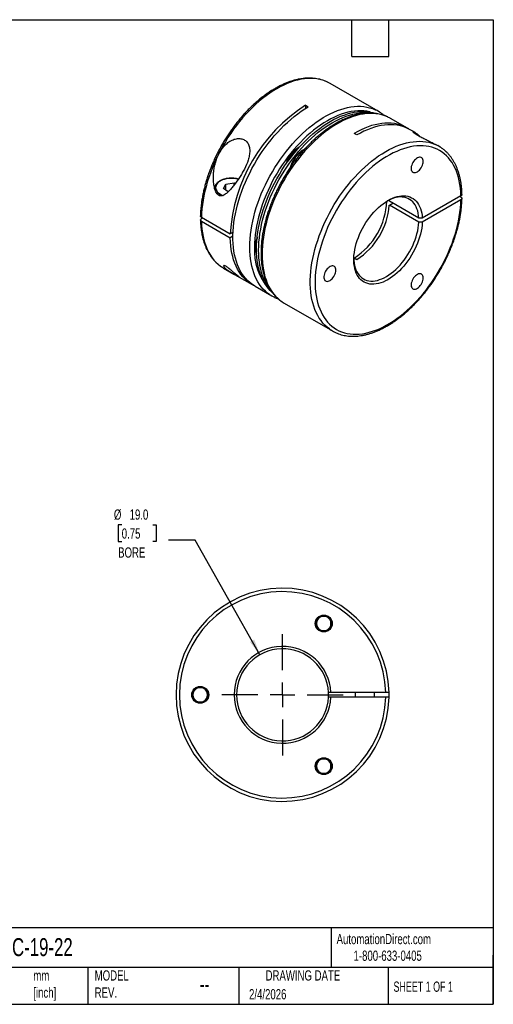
# Model space of a CAD drawing. Header units: millimetres. Extents: x 6 to 273, y 6 to 210.
# Tile 2 of 2: x 175 to 273, y 6 to 210. Entities that reach past the tile are written whole.
import ezdxf

# ---------------------------------------------------------------- set-up
doc = ezdxf.new("R2010")
doc.units = ezdxf.units.MM
doc.linetypes.add('SLD-Center', pattern=[19.05, 15.24, -1.27, 1.27, -1.27])
doc.linetypes.add('SLD-Solid', pattern=[0])
doc.layers.add('CENTER', color=40, linetype='SLD-Center')
doc.layers.add('DIMENSIONS', color=140, linetype='SLD-Solid', lineweight=25)
doc.layers.add('TEXT', color=140, linetype='SLD-Solid', lineweight=25)
doc.styles.add('SLDTEXTSTYLE0', font='TXT', dxfattribs={"width": 0.7})
doc.styles.add('SLDTEXTSTYLE1', font='TXT', dxfattribs={"width": 0.65})
doc.dimstyles.new('SLDDIMSTYLE2', dxfattribs={"dimtxt": 2.158008, "dimasz": 3.302, "dimexe": 0, "dimexo": 0.0625, "dimgap": 0.539502, "dimtad": 0, "dimtih": 1, "dimtoh": 1, "dimdec": 1, "dimrnd": 1e-09, "dimzin": 4, "dimdsep": 46, "dimtxsty": 'SLDTEXTSTYLE0', "dimsah": 1, "dimcen": 0, "dimadec": 0, "dimazin": 1, "dimtfac": 1, "dimtdec": 1, "dimtofl": 0, "dimtmove": 0, "dimatfit": 3, "dimfxl": 0, "dimfrac": 2, "dimtolj": 1, "dimtzin": 12, "dimarcsym": 0})

# ---------------------------------------------------------------- blocks, each defined once
blk = doc.blocks.new('_D_2')
at = {"layer": 'DIMENSIONS'}
for p, q in [((196.32, 105.27), (195.6, 105.27)), ((195.6, 105.27), (195.6, 101.84)), ((202.74, 105.27), (203.46, 105.27)), ((203.46, 105.27), (203.46, 101.84)), ((195.6, 101.84), (196.32, 101.84)), ((203.46, 101.84), (202.74, 101.84)), ((211.51, 102.14), (205.95, 102.14)), ((224.86, 78.49), (211.51, 102.14))]:
    blk.add_line(p, q, dxfattribs=at)
blk.add_solid([(224.86, 78.49), (223.68, 81.62), (222.79, 81.12)], dxfattribs=at)
at = {"layer": 'DIMENSIONS', "char_height": 2.117, "attachment_point": 1, "style": 'SLDTEXTSTYLE0'}
for s, insert in [('%%c', (194.7, 108.48)), ('19.0', (197.95, 108.48)), ('0.75', (196.32, 104.57)), ('BORE', (195.58, 100.65))]:
    blk.add_mtext(s, dxfattribs=dict(at, insert=insert))
blk = doc.blocks.new('SW_CENTERMARKSYMBOL_0')
at = {"layer": 'CENTER', "color": 0}
for p, q in [((0, 5.08), (0, 12.54)), ((0, 0), (0, 2.54)), ((-5.08, 0), (-12.54, 0)), ((0, 0), (-2.54, 0)), ((0, 0), (0, -2.54)), ((0, 0), (2.54, 0)), ((5.08, 0), (12.54, 0)), ((0, -5.08), (0, -12.54))]:
    blk.add_line(p, q, dxfattribs=at)

msp = doc.modelspace()

# ---------------------------------------------------------------- linework, layer by layer
for p, q in [((249.3, 190.65), (239.33, 196.4)), ((234.27, 191.88), (234.83, 191.56)), ((234.27, 191.88), (234.27, 191.22)), ((255.31, 187.18), (251.84, 189.18)), ((244.88, 185.76), (244.31, 186.09)), ((256.69, 186.38), (255.88, 186.85)), ((261.81, 183.42), (261.56, 183.57)), ((217.31, 174.68), (217.82, 175.63)), ((217.82, 175.63), (219.51, 175.86)), ((217.82, 174.36), (217.82, 175.63)), ((219.51, 175.86), (219.75, 175.71)), ((219.51, 175.39), (219.51, 175.86)), ((218.31, 174.05), (217.31, 174.68)), ((218.29, 174.06), (218.33, 174.07)), ((266.37, 173.18), (258.37, 168.57)), ((266.37, 172.94), (266.16, 173.06)), ((251.58, 172.08), (251.57, 172.36)), ((257.67, 168.57), (251.58, 172.08)), ((251.58, 171.26), (252.29, 171.67)), ((257.67, 167.75), (251.58, 171.26)), ((266.37, 172.37), (258.37, 167.75)), ((212.78, 168.78), (218.72, 165.35)), ((212.78, 168.53), (212.99, 168.66)), ((212.78, 167.96), (218.72, 164.53)), ((219.31, 165.69), (218.72, 165.35)), ((219.28, 164.86), (218.72, 164.53)), ((244.31, 160.37), (244.88, 160.04)), ((217.33, 158.3), (219.47, 157.06)), ((220.57, 156.42), (223.27, 154.87)), ((223.84, 154.54), (227.3, 152.54)), ((229.85, 151.07), (239.82, 145.31)), ((236.3, 84.94), (237.16, 86.44)), ((237.16, 86.44), (238.9, 86.44)), ((238.9, 86.44), (239.76, 84.94)), ((237.16, 83.44), (236.3, 84.94)), ((238.9, 83.44), (237.16, 83.44)), ((239.76, 84.94), (238.9, 83.44)), ((210.8, 70.22), (211.66, 71.72)), ((211.66, 71.72), (213.4, 71.72)), ((213.4, 71.72), (214.26, 70.22)), ((211.66, 68.72), (210.8, 70.22)), ((214.26, 70.22), (213.4, 68.72)), ((239.52, 70.72), (239.02, 70.72)), ((239.52, 69.72), (239.02, 69.72)), ((250.82, 70.72), (239.52, 70.72)), ((250.82, 69.72), (239.52, 69.72)), ((244.53, 70.72), (244.53, 69.72)), ((248.53, 69.72), (248.53, 70.72)), ((251.53, 69.72), (251.53, 70.72)), ((213.4, 68.72), (211.66, 68.72)), ((236.3, 55.5), (237.16, 57)), ((237.16, 57), (238.9, 57)), ((238.9, 57), (239.76, 55.5)), ((237.16, 54), (236.3, 55.5)), ((239.76, 55.5), (238.9, 54)), ((238.9, 54), (237.16, 54))]:
    msp.add_line(p, q)
at = {"flags": 128}
for points in [[(238.79, 196.68), (238.39, 196.86), (237.82, 197.06), (237.23, 197.22), (236.63, 197.33), (236, 197.41), (235.36, 197.43), (234.7, 197.41), (234.03, 197.35), (233.34, 197.25), (232.64, 197.1), (231.94, 196.91), (231.23, 196.67), (230.51, 196.39), (229.78, 196.07), (229.05, 195.71), (228.32, 195.31), (227.59, 194.87), (226.87, 194.39), (226.14, 193.87), (225.42, 193.32), (224.71, 192.73), (224, 192.11), (223.31, 191.45), (222.62, 190.77), (221.95, 190.05), (221.29, 189.31), (220.65, 188.54), (220.02, 187.74), (219.42, 186.93), (218.83, 186.09), (218.26, 185.23), (217.72, 184.36), (217.2, 183.47), (216.7, 182.56), (216.23, 181.65), (215.78, 180.72), (215.36, 179.79), (214.98, 178.85), (214.62, 177.91), (214.29, 176.97), (213.99, 176.03), (213.72, 175.09), (213.49, 174.16), (213.29, 173.23), (213.12, 172.32), (212.98, 171.41), (212.88, 170.52), (212.81, 169.64), (212.78, 168.78)], [(239.33, 196.4), (238.93, 196.61), (238.79, 196.68)], [(223.84, 154.54), (223.71, 154.62), (223.21, 154.95), (222.74, 155.32), (222.29, 155.73), (221.88, 156.18), (221.49, 156.66), (221.13, 157.19), (220.8, 157.75), (220.5, 158.34), (220.23, 158.97), (220, 159.64), (219.79, 160.33), (219.62, 161.05), (219.49, 161.8), (219.39, 162.57), (219.32, 163.37), (219.28, 164.19), (219.28, 165.04), (219.32, 165.9), (219.39, 166.78), (219.49, 167.67), (219.62, 168.57), (219.79, 169.49), (220, 170.42), (220.23, 171.35), (220.5, 172.29), (220.8, 173.23), (221.13, 174.17), (221.49, 175.11), (221.88, 176.05), (222.29, 176.98), (222.74, 177.9), (223.21, 178.82), (223.71, 179.72), (224.23, 180.61), (224.77, 181.49), (225.34, 182.34), (225.93, 183.18), (226.54, 184), (227.16, 184.79), (227.81, 185.56), (228.46, 186.3), (229.14, 187.02), (229.82, 187.7), (230.52, 188.36), (231.22, 188.98), (231.93, 189.57), (232.65, 190.12), (233.38, 190.64), (234.11, 191.12), (234.83, 191.56)], [(222.74, 162.61), (222.76, 163.46), (222.81, 164.33), (222.9, 165.22), (223.02, 166.12), (223.17, 167.03), (223.36, 167.95), (223.57, 168.88), (223.83, 169.82), (224.11, 170.76), (224.42, 171.7), (224.77, 172.64), (225.14, 173.58), (225.55, 174.51), (225.98, 175.44), (226.44, 176.36), (226.92, 177.27), (227.43, 178.17), (227.96, 179.05), (228.52, 179.92), (229.1, 180.76), (229.7, 181.59), (230.31, 182.4), (230.95, 183.18), (231.6, 183.93), (232.26, 184.66), (232.94, 185.36), (233.63, 186.03), (234.33, 186.67), (235.04, 187.28), (235.76, 187.85), (236.48, 188.38), (237.21, 188.88), (237.94, 189.34), (238.66, 189.76), (239.39, 190.14), (240.12, 190.48), (240.84, 190.78), (241.56, 191.04), (242.27, 191.25), (242.97, 191.42), (243.66, 191.55), (244.34, 191.63), (245, 191.67), (245.65, 191.67), (246.29, 191.62), (246.9, 191.53), (247.5, 191.39), (248.08, 191.21), (248.64, 190.98), (248.78, 190.92)], [(247.71, 190.47), (247.53, 190.52), (246.94, 190.64), (246.33, 190.72), (245.7, 190.75), (245.05, 190.74), (244.39, 190.69), (243.72, 190.59), (243.04, 190.44), (242.35, 190.26), (241.65, 190.03), (240.94, 189.76), (240.23, 189.45), (239.51, 189.09), (238.79, 188.7), (238.08, 188.27), (237.36, 187.79), (236.65, 187.29), (235.94, 186.74), (235.24, 186.16), (234.55, 185.55), (233.87, 184.9), (233.2, 184.22), (232.54, 183.52), (231.89, 182.78), (231.26, 182.02), (230.65, 181.24), (230.06, 180.43), (229.48, 179.6), (228.93, 178.76), (228.4, 177.89), (227.89, 177.02), (227.41, 176.13), (226.96, 175.22), (226.53, 174.31), (226.12, 173.4), (225.75, 172.47), (225.41, 171.55), (225.09, 170.62), (224.81, 169.7), (224.56, 168.78), (224.34, 167.86), (224.16, 166.96), (224.01, 166.06), (223.89, 165.18), (223.8, 164.31), (223.75, 163.45), (223.73, 162.61)], [(251.29, 189.46), (251.18, 189.52), (250.63, 189.74), (250.05, 189.92), (249.45, 190.06), (248.83, 190.15), (248.2, 190.2), (247.55, 190.2), (246.88, 190.16), (246.2, 190.08), (245.51, 189.95), (244.81, 189.78), (244.1, 189.57), (243.39, 189.31), (242.66, 189.01), (241.94, 188.67), (241.21, 188.29), (240.48, 187.87), (239.75, 187.41), (239.03, 186.91), (238.3, 186.38), (237.59, 185.81), (236.88, 185.2), (236.18, 184.56), (235.49, 183.89), (234.81, 183.19), (234.14, 182.47), (233.49, 181.71), (232.86, 180.93), (232.24, 180.12), (231.64, 179.29), (231.06, 178.45), (230.51, 177.58), (229.98, 176.7), (229.47, 175.8), (228.98, 174.89), (228.52, 173.97), (228.09, 173.04), (227.69, 172.11), (227.31, 171.17), (226.97, 170.23), (226.65, 169.29), (226.37, 168.35), (226.12, 167.41), (225.9, 166.48), (225.71, 165.56), (225.56, 164.65), (225.44, 163.75), (225.36, 162.86), (225.31, 161.99), (225.29, 161.14), (225.31, 160.31), (225.36, 159.5), (225.44, 158.71), (225.56, 157.95), (225.71, 157.22), (225.9, 156.51), (226.12, 155.83), (226.37, 155.19), (226.65, 154.57), (226.97, 153.99), (227.31, 153.45), (227.69, 152.94), (228.09, 152.48), (228.52, 152.05), (228.98, 151.66), (229.35, 151.38)], [(226.19, 172.16), (226.57, 173.09), (226.98, 174.01), (227.41, 174.93), (227.87, 175.84), (228.36, 176.74), (228.87, 177.63), (229.4, 178.5), (229.96, 179.36), (230.54, 180.19), (231.14, 181), (231.76, 181.8), (232.39, 182.56), (233.05, 183.3), (233.71, 184.02), (234.39, 184.7), (235.08, 185.35), (235.78, 185.97), (236.48, 186.56), (237.2, 187.11), (237.92, 187.62), (238.64, 188.1), (239.36, 188.54), (240.08, 188.93), (240.81, 189.29), (241.52, 189.61), (242.24, 189.88), (242.94, 190.11), (243.64, 190.3), (244.33, 190.44), (245.01, 190.54), (245.68, 190.6), (246.33, 190.61), (246.96, 190.57), (247.58, 190.49), (248.18, 190.37), (248.76, 190.21), (248.78, 190.2)], [(226.62, 171.91), (227, 172.84), (227.4, 173.77), (227.83, 174.69), (228.3, 175.6), (228.78, 176.5), (229.29, 177.39), (229.83, 178.26), (230.39, 179.11), (230.97, 179.95), (231.57, 180.76), (232.18, 181.55), (232.82, 182.32), (233.47, 183.06), (234.13, 183.77), (234.81, 184.46), (235.5, 185.11), (236.2, 185.73), (236.91, 186.31), (237.62, 186.86), (238.34, 187.38), (239.06, 187.85), (239.78, 188.29), (240.51, 188.69), (241.23, 189.05), (241.95, 189.36), (242.66, 189.64), (243.37, 189.87), (244.07, 190.05), (244.76, 190.2), (245.44, 190.3), (246.1, 190.35), (246.75, 190.36), (247.39, 190.33), (247.92, 190.26)], [(251.84, 189.18), (251.72, 189.25), (251.29, 189.46)], [(255.59, 187.01), (255.44, 187.1), (254.92, 187.39), (254.37, 187.63), (253.8, 187.83), (253.22, 187.99), (252.61, 188.11), (251.98, 188.18), (251.34, 188.21), (250.68, 188.19), (250.01, 188.13), (249.33, 188.02), (248.63, 187.87), (247.92, 187.68), (247.21, 187.45), (246.49, 187.17), (245.77, 186.85), (245.04, 186.49), (244.31, 186.09)], [(255.88, 186.85), (255.49, 187.06), (254.94, 187.3), (254.37, 187.51), (253.79, 187.67), (253.18, 187.78), (252.55, 187.85), (251.91, 187.88), (251.25, 187.86), (250.58, 187.8), (249.89, 187.7), (249.2, 187.55), (248.49, 187.36), (247.78, 187.12), (247.06, 186.84), (246.33, 186.52), (245.61, 186.16), (244.88, 185.76)], [(239.34, 145.61), (239.19, 145.72), (238.72, 146.09), (238.27, 146.5), (237.86, 146.95), (237.47, 147.44), (237.11, 147.96), (236.78, 148.52), (236.48, 149.12), (236.21, 149.75), (235.98, 150.41), (235.77, 151.1), (235.6, 151.82), (235.47, 152.57), (235.37, 153.35), (235.3, 154.15), (235.26, 154.97), (235.26, 155.81), (235.3, 156.67), (235.37, 157.55), (235.47, 158.44), (235.6, 159.35), (235.77, 160.27), (235.98, 161.19), (236.21, 162.13), (236.48, 163.06), (236.78, 164.01), (237.11, 164.95), (237.47, 165.89), (237.86, 166.83), (238.27, 167.76), (238.72, 168.68), (239.19, 169.6), (239.69, 170.5), (240.21, 171.39), (240.76, 172.26), (241.32, 173.12), (241.91, 173.96), (242.52, 174.78), (243.15, 175.57), (243.79, 176.34), (244.45, 177.08), (245.12, 177.8), (245.8, 178.48), (246.5, 179.14), (247.21, 179.76), (247.92, 180.35), (248.64, 180.9), (249.36, 181.42), (250.09, 181.89), (250.82, 182.33), (251.55, 182.74), (252.28, 183.1), (253, 183.42), (253.72, 183.69), (254.44, 183.93), (255.14, 184.12), (255.84, 184.27), (256.52, 184.37), (257.19, 184.43), (257.85, 184.45), (258.49, 184.42), (259.12, 184.35), (259.73, 184.24), (260.32, 184.08), (260.88, 183.87), (261.26, 183.71)], [(266.37, 173.18), (266.33, 173.99), (266.27, 174.78), (266.16, 175.54), (266.03, 176.27), (265.86, 176.98), (265.66, 177.66), (265.42, 178.3), (265.16, 178.92), (264.86, 179.5), (264.53, 180.05), (264.17, 180.56), (263.79, 181.03), (263.37, 181.46), (262.93, 181.86), (262.46, 182.21), (261.96, 182.53), (261.44, 182.8), (260.9, 183.03), (260.34, 183.22), (259.76, 183.36), (259.15, 183.46), (258.53, 183.51), (257.89, 183.53), (257.24, 183.49), (256.58, 183.42), (255.9, 183.3), (255.21, 183.13), (254.51, 182.93), (253.81, 182.68), (253.1, 182.38), (252.39, 182.05), (251.67, 181.68), (250.95, 181.26), (250.24, 180.81), (249.52, 180.32), (248.82, 179.79), (248.11, 179.23), (247.41, 178.63), (246.73, 178), (246.05, 177.34), (245.38, 176.65), (244.73, 175.93), (244.09, 175.18), (243.47, 174.41), (242.87, 173.61), (242.29, 172.8), (241.72, 171.96), (241.18, 171.1), (240.66, 170.23), (240.17, 169.35), (239.7, 168.45), (239.25, 167.55), (238.84, 166.63), (238.45, 165.71), (238.09, 164.79), (237.76, 163.86), (237.47, 162.94), (237.2, 162.01), (236.96, 161.1), (236.76, 160.19), (236.59, 159.28), (236.46, 158.39), (236.36, 157.51), (236.29, 156.65), (236.25, 155.8), (236.25, 154.98), (236.29, 154.17), (236.36, 153.38), (236.46, 152.62), (236.59, 151.89), (236.76, 151.18), (236.96, 150.5), (237.2, 149.86), (237.47, 149.24), (237.76, 148.66), (238.09, 148.12), (238.45, 147.61), (238.84, 147.13), (239.25, 146.7), (239.7, 146.3), (240.17, 145.95), (240.66, 145.64), (241.18, 145.36), (241.72, 145.13), (242.29, 144.95), (242.87, 144.8), (243.47, 144.71), (244.09, 144.65), (244.73, 144.64), (245.38, 144.67), (246.05, 144.75), (246.73, 144.87), (247.41, 145.03), (248.11, 145.24), (248.82, 145.49), (249.52, 145.78), (250.24, 146.11), (250.95, 146.49), (251.67, 146.9), (252.39, 147.36), (253.1, 147.85), (253.81, 148.37), (254.51, 148.94), (255.21, 149.54), (255.9, 150.17), (256.58, 150.83), (257.24, 151.52), (257.89, 152.24), (258.53, 152.99), (259.15, 153.76), (259.76, 154.56), (260.34, 155.37), (260.9, 156.21), (261.44, 157.07), (261.96, 157.94), (262.46, 158.82), (262.93, 159.72), (263.37, 160.62), (263.79, 161.54), (264.17, 162.46), (264.53, 163.38), (264.86, 164.31), (265.16, 165.23), (265.42, 166.16), (265.66, 167.07), (265.86, 167.98), (266.03, 168.89), (266.16, 169.78), (266.27, 170.66), (266.33, 171.52), (266.37, 172.37)], [(258.56, 180.29), (258.54, 180.52), (258.49, 180.72), (258.4, 180.89), (258.28, 181.03), (258.14, 181.12), (257.97, 181.16), (257.78, 181.17), (257.58, 181.12), (257.37, 181.03), (257.16, 180.9), (256.96, 180.73), (256.76, 180.53), (256.59, 180.3), (256.43, 180.05), (256.3, 179.78), (256.19, 179.51), (256.12, 179.24), (256.09, 178.98), (256.09, 178.74), (256.12, 178.52), (256.19, 178.33), (256.3, 178.18), (256.43, 178.07), (256.59, 178), (256.76, 177.98), (256.96, 178), (257.16, 178.07), (257.37, 178.18), (257.58, 178.33), (257.78, 178.51), (257.97, 178.73), (258.14, 178.97), (258.28, 179.23), (258.4, 179.5), (258.49, 179.77), (258.54, 180.04), (258.56, 180.29)], [(220.41, 176.62), (220.26, 176.66), (219.87, 176.74), (219.48, 176.79), (219.07, 176.81), (218.67, 176.8), (218.26, 176.76), (217.88, 176.69), (217.5, 176.6), (217.15, 176.48), (216.83, 176.34), (216.54, 176.17), (216.29, 175.99), (216.08, 175.79), (215.91, 175.57), (215.79, 175.35), (215.72, 175.12), (215.7, 174.89), (215.72, 174.65), (215.8, 174.42), (215.93, 174.2), (216.1, 173.99), (216.32, 173.79), (216.57, 173.61)], [(216.77, 173.18), (216.73, 173.2), (216.43, 173.36)], [(258.37, 167.75), (258.33, 167.16), (258.26, 166.56), (258.15, 165.94), (258, 165.32), (257.83, 164.69), (257.62, 164.05), (257.39, 163.42), (257.12, 162.79), (256.83, 162.16), (256.51, 161.55), (256.16, 160.95), (255.8, 160.36), (255.41, 159.79), (255, 159.24), (254.57, 158.71), (254.12, 158.21), (253.67, 157.74), (253.2, 157.3), (252.72, 156.89), (252.24, 156.52), (251.75, 156.18), (251.26, 155.89), (250.77, 155.63), (250.28, 155.41), (249.79, 155.23), (249.32, 155.1), (248.85, 155.01), (248.4, 154.96), (247.96, 154.96), (247.53, 155), (247.13, 155.08), (246.74, 155.21), (246.38, 155.38), (246.04, 155.6), (245.72, 155.85), (245.44, 156.14), (245.18, 156.48), (244.95, 156.85), (244.75, 157.25), (244.58, 157.69), (244.45, 158.15), (244.35, 158.65), (244.28, 159.17), (244.24, 159.72), (244.24, 160.29), (244.28, 160.87), (244.35, 161.47), (244.45, 162.09), (244.58, 162.71), (244.75, 163.34), (244.95, 163.97), (245.18, 164.61), (245.44, 165.24), (245.72, 165.86), (246.04, 166.48), (246.38, 167.09), (246.74, 167.68), (247.13, 168.25), (247.53, 168.81), (247.96, 169.34), (248.4, 169.84), (248.85, 170.32), (249.32, 170.77), (249.79, 171.18), (250.28, 171.56), (250.77, 171.91), (251.26, 172.22), (251.75, 172.48), (252.24, 172.71), (252.72, 172.9), (253.2, 173.04), (253.67, 173.14), (254.12, 173.2), (254.57, 173.21), (255, 173.18), (255.41, 173.1), (255.8, 172.98), (256.16, 172.82), (256.51, 172.62), (256.83, 172.37), (257.12, 172.09), (257.39, 171.76), (257.62, 171.4), (257.83, 171.01), (258, 170.58), (258.15, 170.12), (258.26, 169.63), (258.33, 169.11), (258.37, 168.57)], [(257.67, 168.57), (257.62, 169.1), (257.55, 169.6), (257.43, 170.08), (257.29, 170.53), (257.11, 170.95), (256.9, 171.33), (256.66, 171.67), (256.4, 171.98), (256.1, 172.25), (255.77, 172.47), (255.43, 172.66), (255.05, 172.8), (254.66, 172.9), (254.25, 172.95), (253.82, 172.96), (253.38, 172.92), (252.92, 172.84), (252.46, 172.71), (251.98, 172.54), (251.5, 172.33), (251.13, 172.14)], [(227.4, 153.24), (226.98, 153.65), (226.57, 154.11), (226.19, 154.6), (225.85, 155.14), (225.53, 155.7), (225.25, 156.31), (224.99, 156.95), (224.77, 157.61), (224.59, 158.31), (224.43, 159.04), (224.31, 159.8), (224.23, 160.58), (224.17, 161.38), (224.16, 162.2), (224.17, 163.05), (224.23, 163.91), (224.31, 164.79), (224.43, 165.69), (224.59, 166.59), (224.77, 167.51), (224.99, 168.43), (225.25, 169.36), (225.53, 170.29), (225.85, 171.22), (226.19, 172.16)], [(226.92, 153.95), (226.62, 154.36), (226.27, 154.89), (225.96, 155.46), (225.67, 156.06), (225.42, 156.7), (225.2, 157.37), (225.01, 158.07), (224.86, 158.8), (224.74, 159.55), (224.65, 160.33), (224.6, 161.13), (224.58, 161.96), (224.6, 162.8), (224.65, 163.67), (224.74, 164.55), (224.86, 165.44), (225.01, 166.35), (225.2, 167.26), (225.42, 168.18), (225.67, 169.11), (225.96, 170.05), (226.27, 170.98), (226.62, 171.91)], [(212.78, 167.96), (212.81, 167.14), (212.88, 166.34), (212.98, 165.57), (213.12, 164.82), (213.29, 164.09), (213.49, 163.4), (213.72, 162.74), (213.99, 162.11), (214.29, 161.51), (214.62, 160.95), (214.98, 160.42), (215.36, 159.94), (215.78, 159.49), (216.23, 159.08), (216.7, 158.71), (216.83, 158.61)], [(244.24, 160.21), (244.26, 159.86), (244.31, 159.34), (244.39, 158.84), (244.51, 158.37), (244.67, 157.93), (244.85, 157.52), (245.07, 157.15), (245.32, 156.81), (245.6, 156.52), (245.9, 156.26), (246.23, 156.05), (246.58, 155.87), (246.96, 155.74), (247.36, 155.66), (247.78, 155.62), (248.21, 155.62), (248.66, 155.67), (249.12, 155.76), (249.58, 155.9), (250.06, 156.08), (250.54, 156.3), (251.02, 156.57), (251.5, 156.87), (251.98, 157.21), (252.46, 157.59), (252.92, 158), (253.38, 158.45), (253.82, 158.92), (254.25, 159.43), (254.66, 159.95), (255.05, 160.51), (255.43, 161.08), (255.77, 161.66), (256.1, 162.26), (256.4, 162.87), (256.66, 163.49), (256.9, 164.11), (257.11, 164.73), (257.29, 165.36), (257.43, 165.97), (257.55, 166.58), (257.62, 167.17), (257.67, 167.75)], [(258.37, 168.57), (257.98, 168.57), (257.67, 168.57)], [(258.37, 167.75), (257.98, 167.75), (257.67, 167.75)], [(223.56, 154.71), (223.14, 154.95), (222.64, 155.27), (222.17, 155.65), (221.72, 156.06), (221.31, 156.51), (220.92, 156.99), (220.56, 157.52), (220.23, 158.08), (219.93, 158.68), (219.66, 159.31), (219.43, 159.97), (219.23, 160.66), (219.06, 161.39), (218.92, 162.14), (218.82, 162.91), (218.75, 163.71), (218.72, 164.53)], [(226.8, 152.86), (226.44, 153.13), (225.98, 153.52), (225.55, 153.95), (225.14, 154.41), (224.77, 154.92), (224.42, 155.46), (224.11, 156.04), (223.83, 156.66), (223.57, 157.3), (223.36, 157.98), (223.17, 158.69), (223.02, 159.42), (222.9, 160.18), (222.81, 160.97), (222.76, 161.78), (222.74, 162.61)], [(216.83, 158.61), (217.2, 158.38), (217.33, 158.3)], [(240.53, 157.86), (240.51, 158.09), (240.46, 158.29), (240.37, 158.46), (240.25, 158.6), (240.11, 158.69), (239.94, 158.73), (239.75, 158.73), (239.55, 158.69), (239.34, 158.6), (239.13, 158.47), (238.93, 158.3), (238.73, 158.1), (238.55, 157.87), (238.4, 157.62), (238.26, 157.35), (238.16, 157.08), (238.09, 156.81), (238.06, 156.55), (238.06, 156.31), (238.09, 156.09), (238.16, 155.9), (238.26, 155.75), (238.4, 155.64), (238.55, 155.57), (238.73, 155.55), (238.93, 155.57), (239.13, 155.63), (239.34, 155.75), (239.55, 155.9), (239.75, 156.08), (239.94, 156.3), (240.11, 156.54), (240.25, 156.8), (240.37, 157.07), (240.46, 157.34), (240.51, 157.61), (240.53, 157.86)], [(258.56, 156.24), (258.54, 156.48), (258.49, 156.68), (258.4, 156.85), (258.28, 156.98), (258.14, 157.07), (257.97, 157.12), (257.78, 157.12), (257.58, 157.08), (257.37, 156.99), (257.16, 156.86), (256.96, 156.69), (256.76, 156.48), (256.59, 156.25), (256.43, 156), (256.3, 155.74), (256.19, 155.47), (256.12, 155.2), (256.09, 154.94), (256.09, 154.7), (256.12, 154.48), (256.19, 154.29), (256.3, 154.14), (256.43, 154.03), (256.59, 153.96), (256.76, 153.93), (256.96, 153.95), (257.16, 154.02), (257.37, 154.13), (257.58, 154.28), (257.78, 154.47), (257.97, 154.69), (258.14, 154.93), (258.28, 155.19), (258.4, 155.46), (258.49, 155.73), (258.54, 155.99), (258.56, 156.24)], [(229.35, 151.38), (229.47, 151.31), (229.85, 151.07)], [(239.02, 69.72), (239.03, 70.22), (239.02, 70.72)]]:
    msp.add_lwpolyline(points, dxfattribs=at)
for centre in [(238.03, 84.94), (212.53, 70.22), (238.03, 55.5)]:
    msp.add_circle(centre, 1.75)
for centre, radius, start, end in [((252.54, 163.35), 33.88, 122.6339, 176.6142), ((245.63, 184.29), 7.34, 55.3768, 64.6108), ((236.01, 177.99), 6.05, 120.045, 163.4838), ((234.28, 179.77), 3.58, 114.3089, 132.4364), ((258.14, 177.06), 7.35, 55.1991, 64.847), ((236.12, 177.97), 5.86, 132.4237, 150.9731), ((237.46, 177.15), 6.57, 122.1317, 161.4273), ((217.64, 175.38), 2.36, 218.6567, 239.0205), ((218.47, 176.7), 3.63, 238.5739, 250.2462), ((236.52, 172.62), 14.52, 302.4595, 357.8922), ((236.94, 172.4), 14.68, 302.6953, 355.5625), ((235.59, 161.84), 11.88, 176.2545, 221.2723), ((228, 162.73), 4.09, 155.7608, 200.9144), ((230.97, 158.9), 7.34, 235.3492, 244.7411), ((243.49, 151.67), 7.34, 235.6172, 244.3978), ((229.53, 70.22), 22, 1.3023, 358.6977), ((229.53, 70.22), 21.3, 1.3451, 358.6549), ((238.03, 84.94), 1.5, 150, 210), ((238.03, 84.94), 1.5, 90, 150), ((238.03, 84.94), 1.5, 30, 90), ((238.03, 84.94), 1.5, 330, 30), ((238.03, 84.94), 1.5, 210, 270), ((238.03, 84.94), 1.5, 270, 330), ((229.53, 70.22), 10, 2.866, 357.134), ((229.53, 70.22), 9.5, 3.017, 356.983), ((212.53, 70.22), 1.5, 90, 150), ((212.53, 70.22), 1.5, 30, 90), ((212.53, 70.22), 1.5, 150, 210), ((212.53, 70.22), 1.5, 210, 270), ((212.53, 70.22), 1.5, 270, 330), ((212.53, 70.22), 1.5, 330, 30), ((238.03, 55.5), 1.5, 90, 150), ((238.03, 55.5), 1.5, 30, 90), ((238.03, 55.5), 1.5, 150, 210), ((238.03, 55.5), 1.5, 330, 30), ((238.03, 55.5), 1.5, 210, 270), ((238.03, 55.5), 1.5, 270, 330)]:
    msp.add_arc(centre, radius, start, end)
for points, knots in [([(238.76, 196.7), (238.62, 196.76), (238.3, 196.91), (237.78, 197.09), (237.2, 197.25), (236.62, 197.37), (236.01, 197.45), (235.39, 197.49), (234.75, 197.5), (234.1, 197.46), (233.44, 197.37), (232.77, 197.25), (232.09, 197.09), (231.4, 196.89), (230.71, 196.65), (230.01, 196.37), (229.31, 196.06), (228.61, 195.7), (227.91, 195.31), (227.21, 194.89), (226.51, 194.42), (225.82, 193.93), (225.13, 193.4), (224.44, 192.84), (223.77, 192.25), (223.11, 191.63), (222.45, 190.99), (221.81, 190.31), (221.18, 189.61), (220.56, 188.89), (219.96, 188.14), (219.38, 187.38), (218.81, 186.59), (218.27, 185.79), (217.74, 184.97), (217.23, 184.13), (216.75, 183.28), (216.28, 182.42), (215.85, 181.55), (215.43, 180.67), (215.04, 179.78), (214.68, 178.89), (214.34, 178), (214.03, 177.11), (213.75, 176.21), (213.5, 175.32), (213.28, 174.43), (213.08, 173.55), (212.92, 172.67), (212.79, 171.8), (212.68, 170.95), (212.61, 170.1), (212.58, 169.48), (212.57, 169.13), (212.57, 169.07)], [0, 0, 0, 0, 0.015412, 0.034484, 0.053586, 0.072736, 0.091944, 0.111219, 0.130563, 0.149976, 0.169452, 0.188986, 0.208567, 0.228187, 0.247838, 0.26751, 0.287198, 0.306895, 0.326596, 0.346297, 0.365995, 0.385689, 0.405377, 0.425059, 0.444734, 0.464402, 0.484064, 0.503719, 0.523369, 0.543013, 0.562653, 0.582289, 0.601922, 0.621552, 0.641181, 0.660808, 0.680435, 0.700062, 0.719691, 0.73932, 0.758953, 0.778588, 0.798227, 0.817871, 0.83752, 0.857174, 0.876836, 0.896504, 0.91618, 0.935865, 0.955557, 0.975257, 0.994965, 1, 1, 1, 1]), ([(251.26, 189.48), (251.14, 189.53), (250.85, 189.67), (250.35, 189.85), (249.78, 190.01), (249.2, 190.14), (248.59, 190.22), (247.97, 190.27), (247.34, 190.27), (246.69, 190.24), (246.03, 190.16), (245.36, 190.04), (244.68, 189.89), (244, 189.69), (243.3, 189.46), (242.61, 189.18), (241.9, 188.87), (241.2, 188.52), (240.5, 188.13), (239.8, 187.71), (239.1, 187.25), (238.41, 186.76), (237.72, 186.23), (237.03, 185.68), (236.36, 185.09), (235.69, 184.48), (235.04, 183.83), (234.39, 183.16), (233.76, 182.46), (233.15, 181.74), (232.54, 181), (231.96, 180.24), (231.39, 179.45), (230.84, 178.65), (230.31, 177.83), (229.8, 177), (229.31, 176.15), (228.85, 175.29), (228.41, 174.42), (227.99, 173.54), (227.6, 172.66), (227.23, 171.77), (226.89, 170.87), (226.58, 169.98), (226.3, 169.08), (226.04, 168.19), (225.81, 167.3), (225.62, 166.42), (225.45, 165.54), (225.31, 164.67), (225.21, 163.81), (225.13, 162.97), (225.09, 162.14), (225.08, 161.32), (225.1, 160.52), (225.15, 159.74), (225.23, 158.98), (225.35, 158.23), (225.5, 157.52), (225.67, 156.83), (225.88, 156.16), (226.12, 155.52), (226.39, 154.91), (226.69, 154.33), (227.02, 153.79), (227.38, 153.28), (227.76, 152.8), (228.17, 152.35), (228.61, 151.95), (228.99, 151.63), (229.24, 151.46), (229.33, 151.4)], [0, 0, 0, 0, 0.0095391, 0.0238253, 0.0381333, 0.0524752, 0.0668604, 0.0812951, 0.0957818, 0.11032, 0.1249064, 0.1395359, 0.1542021, 0.1688983, 0.1836178, 0.1983545, 0.213103, 0.2278589, 0.2426183, 0.2573781, 0.272136, 0.2868905, 0.3016409, 0.3163865, 0.331127, 0.3458625, 0.3605931, 0.3753189, 0.3900405, 0.4047581, 0.4194722, 0.4341834, 0.448892, 0.4635987, 0.478304, 0.4930085, 0.5077126, 0.5224169, 0.5371218, 0.5518279, 0.5665357, 0.5812457, 0.5959585, 0.6106747, 0.6253947, 0.6401192, 0.6548485, 0.6695831, 0.6843233, 0.6990695, 0.7138217, 0.72858, 0.7433441, 0.7581133, 0.7728869, 0.7876633, 0.8024401, 0.8172138, 0.8319808, 0.8467361, 0.8614741, 0.8761883, 0.8908717, 0.9055169, 0.9201173, 0.9346674, 0.9491638, 0.9636059, 0.9779965, 0.9923421, 1, 1, 1, 1]), ([(250.51, 189.78), (250.37, 189.9), (250.15, 190.09), (249.91, 190.25), (249.83, 190.3)], [0, 0, 0, 0, 0.648268, 1, 1, 1, 1]), ([(221.65, 178.73), (221.95, 179.33), (222.22, 179.95), (222.52, 180.9), (222.6, 181.22), (222.71, 181.86), (222.75, 182.18), (222.74, 182.8), (222.71, 183.1), (222.6, 183.52), (222.55, 183.66), (222.43, 183.92), (222.36, 184.04), (222.12, 184.37), (221.92, 184.56), (221.45, 184.85), (221.18, 184.95), (220.61, 185.04), (220.3, 185.03), (219.69, 184.92), (219.39, 184.82), (218.8, 184.55), (218.52, 184.38), (217.99, 183.98), (217.75, 183.76), (217.3, 183.27), (217.09, 183.01), (216.71, 182.45), (216.53, 182.16), (216.07, 181.26), (215.83, 180.63), (215.57, 179.66), (215.49, 179.33), (215.37, 178.67), (215.33, 178.33), (215.23, 177.33), (215.23, 176.66), (215.32, 175.65), (215.37, 175.32), (215.48, 174.82), (215.52, 174.66), (215.62, 174.34), (215.68, 174.18), (215.82, 173.88), (215.9, 173.74), (216.04, 173.55), (216.09, 173.5), (216.2, 173.39), (216.26, 173.35), (216.38, 173.27), (216.44, 173.25), (216.56, 173.2), (216.63, 173.19), (216.82, 173.17), (216.94, 173.19), (217.19, 173.26), (217.31, 173.31), (217.53, 173.43), (217.65, 173.5), (217.98, 173.74), (218.18, 173.92), (218.59, 174.32), (218.79, 174.53), (219.18, 174.98), (219.37, 175.22), (219.94, 175.94), (220.3, 176.45), (220.83, 177.27), (221, 177.56), (221.33, 178.13), (221.5, 178.43), (221.65, 178.73)], [0, 0, 0, 0, 0.0625, 0.0625, 0.09375, 0.09375, 0.125, 0.125, 0.15625, 0.15625, 0.171875, 0.171875, 0.1875, 0.1875, 0.21875, 0.21875, 0.25, 0.25, 0.28125, 0.28125, 0.3125, 0.3125, 0.34375, 0.34375, 0.375, 0.375, 0.40625, 0.40625, 0.4375, 0.4375, 0.5, 0.5, 0.53125, 0.53125, 0.5625, 0.5625, 0.625, 0.625, 0.65625, 0.65625, 0.671875, 0.671875, 0.6875, 0.6875, 0.703125, 0.703125, 0.710937, 0.710937, 0.71875, 0.71875, 0.726562, 0.726562, 0.734375, 0.734375, 0.75, 0.75, 0.765625, 0.765625, 0.78125, 0.78125, 0.8125, 0.8125, 0.84375, 0.84375, 0.875, 0.875, 0.9375, 0.9375, 0.96875, 0.96875, 1, 1, 1, 1]), ([(257.5, 185.79), (257.41, 185.86), (257.23, 186.01), (256.98, 186.19), (256.77, 186.33), (256.58, 186.44), (256.44, 186.5), (256.38, 186.49), (256.42, 186.42), (256.54, 186.3), (256.77, 186.13), (257.07, 185.92), (257.44, 185.7), (257.83, 185.48), (258.26, 185.25), (258.71, 185.02), (259.18, 184.79), (259.67, 184.55), (260.17, 184.3), (260.74, 184.01), (261.22, 183.77), (261.49, 183.61), (261.56, 183.56)], [0, 0, 0, 0, 0.050753, 0.101497, 0.153795, 0.206075, 0.26788, 0.33111, 0.382384, 0.43503, 0.486377, 0.539736, 0.583899, 0.629536, 0.67087, 0.713325, 0.756296, 0.800264, 0.848648, 0.898017, 0.972431, 1, 1, 1, 1]), ([(257.89, 185.45), (257.87, 185.47), (257.73, 185.6), (257.6, 185.7), (257.5, 185.79)], [0, 0, 0, 0, 0.183708, 1, 1, 1, 1]), ([(266.57, 173.47), (266.57, 173.61), (266.56, 174.02), (266.52, 174.68), (266.44, 175.44), (266.32, 176.18), (266.18, 176.9), (266.01, 177.6), (265.8, 178.27), (265.56, 178.91), (265.29, 179.52), (265, 180.1), (264.67, 180.65), (264.32, 181.17), (263.94, 181.65), (263.53, 182.09), (263.1, 182.5), (262.71, 182.83), (262.46, 183), (262.36, 183.07)], [0, 0, 0, 0, 0.033115, 0.095854, 0.158605, 0.221345, 0.284058, 0.346724, 0.409319, 0.471816, 0.534184, 0.596394, 0.658417, 0.720227, 0.78181, 0.843163, 0.904295, 0.965232, 1, 1, 1, 1]), ([(232.52, 182.7), (232.51, 182.69), (232.42, 182.64), (232.22, 182.49), (231.95, 182.25), (231.68, 181.98), (231.43, 181.68), (231.19, 181.37), (230.97, 181.03), (230.81, 180.74), (230.69, 180.49), (230.61, 180.33), (230.57, 180.23), (230.56, 180.19)], [0, 0, 0, 0, 0.002442, 0.122004, 0.241432, 0.360656, 0.47968, 0.598547, 0.717317, 0.836059, 0.901004, 0.963955, 1, 1, 1, 1]), ([(234.1, 182.83), (234.02, 182.79), (233.84, 182.71), (233.56, 182.53), (233.25, 182.3), (232.95, 182.05), (232.66, 181.76), (232.39, 181.45), (232.13, 181.12), (231.89, 180.76), (231.67, 180.39), (231.47, 180.01), (231.29, 179.62), (231.16, 179.28), (231.1, 179.07), (231.08, 178.99)], [0, 0, 0, 0, 0.061351, 0.142372, 0.223392, 0.30435, 0.385229, 0.466031, 0.546771, 0.627469, 0.708145, 0.788824, 0.869522, 0.950263, 1, 1, 1, 1]), ([(220.43, 176.66), (220.42, 176.66), (220.29, 176.7), (220.03, 176.75), (219.65, 176.81), (219.27, 176.84), (218.88, 176.85), (218.49, 176.82), (218.1, 176.78), (217.73, 176.71), (217.37, 176.61), (217.04, 176.49), (216.72, 176.35), (216.44, 176.19), (216.18, 176.01), (215.96, 175.81), (215.78, 175.59), (215.64, 175.36), (215.55, 175.13), (215.5, 174.91), (215.5, 174.78), (215.5, 174.72)], [0, 0, 0, 0, 0.0048477, 0.0613148, 0.1177212, 0.1740858, 0.2304308, 0.2867802, 0.3431521, 0.3995699, 0.4560586, 0.5126417, 0.5693375, 0.626152, 0.6830648, 0.739979, 0.7967033, 0.8529687, 0.908491, 0.9631303, 1, 1, 1, 1]), ([(266.56, 173.47), (266.56, 173.44), (266.56, 173.36), (266.49, 173.26), (266.4, 173.21), (266.37, 173.18)], [0, 0, 0, 0, 0.298779, 0.72155, 1, 1, 1, 1]), ([(266.37, 172.94), (266.43, 172.9), (266.48, 172.86), (266.55, 172.76), (266.57, 172.7), (266.57, 172.55), (266.5, 172.44), (266.37, 172.37)], [0, 0, 0, 0, 0.25, 0.25, 0.5, 0.5, 1, 1, 1, 1]), ([(240.35, 145.04), (240.5, 144.97), (240.84, 144.81), (241.37, 144.62), (241.94, 144.46), (242.53, 144.34), (243.14, 144.26), (243.76, 144.22), (244.39, 144.22), (245.04, 144.26), (245.7, 144.34), (246.37, 144.46), (247.05, 144.62), (247.74, 144.82), (248.43, 145.06), (249.13, 145.34), (249.83, 145.66), (250.53, 146.01), (251.24, 146.4), (251.94, 146.83), (252.64, 147.29), (253.33, 147.79), (254.02, 148.32), (254.7, 148.87), (255.37, 149.46), (256.04, 150.08), (256.69, 150.73), (257.34, 151.4), (257.97, 152.1), (258.58, 152.83), (259.18, 153.57), (259.77, 154.34), (260.33, 155.13), (260.88, 155.93), (261.41, 156.75), (261.91, 157.59), (262.4, 158.44), (262.86, 159.3), (263.3, 160.17), (263.71, 161.05), (264.1, 161.93), (264.47, 162.82), (264.8, 163.72), (265.11, 164.61), (265.39, 165.5), (265.65, 166.4), (265.87, 167.29), (266.06, 168.17), (266.23, 169.05), (266.36, 169.91), (266.46, 170.77), (266.53, 171.61), (266.56, 172.24), (266.57, 172.58), (266.57, 172.65)], [0, 0, 0, 0, 0.016798, 0.035843, 0.054918, 0.074041, 0.093222, 0.11247, 0.131787, 0.151172, 0.170621, 0.190127, 0.209681, 0.229273, 0.248896, 0.268541, 0.288201, 0.30787, 0.327543, 0.347217, 0.366888, 0.386554, 0.406214, 0.425868, 0.445515, 0.465156, 0.48479, 0.504417, 0.52404, 0.543656, 0.563269, 0.582877, 0.602482, 0.622085, 0.641686, 0.661285, 0.680885, 0.700485, 0.720085, 0.739687, 0.759292, 0.7789, 0.798511, 0.818127, 0.837748, 0.857376, 0.877009, 0.89665, 0.916298, 0.935955, 0.955619, 0.975292, 0.994972, 1, 1, 1, 1]), ([(212.78, 168.78), (212.73, 168.81), (212.63, 168.88), (212.57, 168.99), (212.58, 169.05), (212.58, 169.07)], [0, 0, 0, 0, 0.423492, 0.846982, 1, 1, 1, 1]), ([(212.78, 167.96), (212.71, 168), (212.66, 168.04), (212.59, 168.14), (212.57, 168.2), (212.57, 168.35), (212.65, 168.46), (212.78, 168.53)], [0, 0, 0, 0, 0.25, 0.25, 0.5, 0.5, 1, 1, 1, 1]), ([(212.57, 168.25), (212.58, 168.11), (212.59, 167.7), (212.63, 167.04), (212.71, 166.28), (212.82, 165.53), (212.96, 164.81), (213.14, 164.12), (213.35, 163.45), (213.58, 162.81), (213.85, 162.2), (214.15, 161.62), (214.47, 161.07), (214.83, 160.55), (215.21, 160.07), (215.61, 159.62), (216.05, 159.21), (216.44, 158.88), (216.7, 158.7), (216.8, 158.64)], [0, 0, 0, 0, 0.03302, 0.09558, 0.158153, 0.220714, 0.283248, 0.345735, 0.408152, 0.47047, 0.532661, 0.594693, 0.656538, 0.718173, 0.77958, 0.840758, 0.901716, 0.962479, 1, 1, 1, 1]), ([(224.32, 164.75), (224.3, 164.71), (224.22, 164.53), (224.12, 164.22), (224, 163.83), (223.92, 163.44), (223.87, 163.06), (223.85, 162.69), (223.86, 162.33), (223.9, 162), (223.98, 161.69), (224.07, 161.42), (224.16, 161.28), (224.19, 161.21)], [0, 0, 0, 0, 0.035169, 0.133785, 0.232488, 0.331305, 0.43026, 0.529367, 0.628619, 0.727967, 0.82725, 0.926223, 1, 1, 1, 1]), ([(220.16, 156.78), (220.29, 156.68), (220.4, 156.59), (220.57, 156.45), (220.63, 156.41), (220.66, 156.38), (220.63, 156.39), (220.49, 156.47), (220.42, 156.51), (220.26, 156.61), (220.16, 156.66), (219.83, 156.85), (219.58, 157), (219.21, 157.21), (219.09, 157.28), (218.86, 157.42), (218.75, 157.49), (218.44, 157.68), (218.26, 157.8), (217.94, 158.03), (217.81, 158.14), (217.59, 158.34), (217.51, 158.43), (217.38, 158.6), (217.35, 158.67), (217.34, 158.78), (217.38, 158.81), (217.51, 158.8), (217.58, 158.78), (217.74, 158.71), (217.84, 158.65), (218, 158.55), (218.06, 158.51), (218.17, 158.43), (218.23, 158.39), (218.4, 158.26), (218.51, 158.17), (218.73, 158), (218.83, 157.91), (219.03, 157.74), (219.13, 157.66), (219.4, 157.43), (219.58, 157.28), (219.89, 157.01), (220.03, 156.89), (220.16, 156.78)], [0, 0, 0, 0, 0.0625, 0.0625, 0.125, 0.125, 0.1875, 0.1875, 0.21875, 0.21875, 0.25, 0.25, 0.3125, 0.3125, 0.34375, 0.34375, 0.375, 0.375, 0.4375, 0.4375, 0.5, 0.5, 0.5625, 0.5625, 0.625, 0.625, 0.6875, 0.6875, 0.71875, 0.71875, 0.75, 0.75, 0.765625, 0.765625, 0.78125, 0.78125, 0.8125, 0.8125, 0.84375, 0.84375, 0.875, 0.875, 0.9375, 0.9375, 1, 1, 1, 1]), ([(227.88, 152.24), (228, 152.19), (228.24, 152.07), (228.5, 151.98), (228.64, 151.93)], [0, 0, 0, 0, 0.492791, 1, 1, 1, 1]), ([(251.53, 70.72), (251.53, 70.72), (251.51, 70.72), (251.44, 70.72), (251.38, 70.72), (251.19, 70.72), (251.01, 70.72), (250.82, 70.72)], [0, 0, 0, 0, 0.25, 0.25, 0.5, 0.5, 1, 1, 1, 1]), ([(251.53, 69.72), (251.53, 69.72), (251.51, 69.72), (251.44, 69.72), (251.38, 69.72), (251.19, 69.72), (251.01, 69.72), (250.82, 69.72)], [0, 0, 0, 0, 0.25, 0.25, 0.5, 0.5, 1, 1, 1, 1])]:
    msp.add_open_spline(points, degree=3, knots=knots)
at = {"layer": 'TEXT'}
for p, q in [((6.35, 209.55), (273.05, 209.55)), ((243.84, 201.93), (243.84, 209.55)), ((251.46, 201.93), (251.46, 209.55)), ((273.05, 209.55), (273.05, 6.35)), ((243.84, 201.93), (251.46, 201.93)), ((273.05, 22.13), (6.35, 22.13)), ((239.58, 22.13), (239.58, 13.97)), ((273.05, 6.35), (273.05, 16.51)), ((273.05, 13.97), (6.35, 13.97)), ((189.3, 13.97), (189.3, 6.35)), ((220.47, 13.97), (220.47, 6.35)), ((251.35, 13.97), (251.35, 6.35)), ((6.35, 6.35), (273.05, 6.35))]:
    msp.add_line(p, q, dxfattribs=at)

# ---------------------------------------------------------------- block references
at = {"layer": 'CENTER'}
msp.add_blockref('SW_CENTERMARKSYMBOL_0', (229.53, 70.22), dxfattribs=at)

# ---------------------------------------------------------------- texts
at = {"layer": 'TEXT'}
for s, insert, char_height, attachment_point, style in [('AutomationDirect.com', (240.69, 20.88), 2.1167, 1, 'SLDTEXTSTYLE0'), ('SADS-44C-19-22', (159.21, 20), 3.7042, 1, 'SLDTEXTSTYLE0'), ('1-800-633-0405', (244.19, 17.44), 2.1167, 1, 'SLDTEXTSTYLE0'), ('mm^J[inch]', (178.06, 13.36), 2.117, 1, 'SLDTEXTSTYLE0'), ('MODEL ^JREV.', (190.73, 13.36), 2.1167, 1, 'SLDTEXTSTYLE0'), ('DRAWING DATE', (233.73, 13.36), 2.1167, 2, 'SLDTEXTSTYLE0'), ('--', (212.43, 12.08), 3.175, 1, 'SLDTEXTSTYLE0'), ('SHEET 1 OF 1', (252.44, 11.05), 2.1167, 1, 'SLDTEXTSTYLE1'), ('2/4/2026', (222.61, 9.49), 2.117, 1, 'SLDTEXTSTYLE0')]:
    msp.add_mtext(s, dxfattribs=dict(at, insert=insert, char_height=char_height, attachment_point=attachment_point, style=style))

# ---------------------------------------------------------------- dimensions: what is measured, and where the dimension line sits
at = {"layer": 'DIMENSIONS'}
dim = msp.add_diameter_dim_2p(p1=(234.2, 61.95), p2=(224.86, 78.49), text='<>\\PBORE', dimstyle='SLDDIMSTYLE2', dxfattribs=at)
dim.commit()
dim.dimension.update_dxf_attribs({"geometry": '_D_2', "text_midpoint": (199.53, 103.25), "dimtype": 163})

doc.saveas('drawing.dxf')
